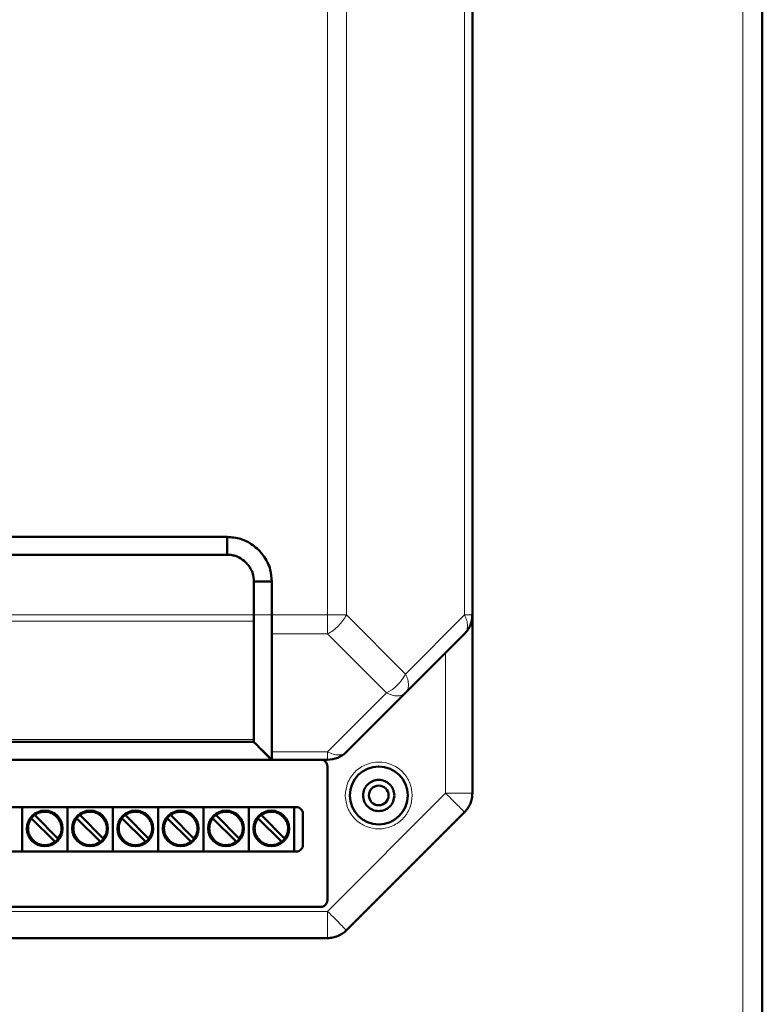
# Model space of a CAD drawing. Header units: millimetres. Extents: x 0 to 420, y 0 to 297.
# Tile 4 of 11: x 104 to 137, y 105 to 149. Entities that reach past the tile are written whole.
import ezdxf

# ---------------------------------------------------------------- set-up
doc = ezdxf.new("R2010")
doc.units = ezdxf.units.MM

msp = doc.modelspace()

# ---------------------------------------------------------------- linework, layer by layer
at = {"color": 9, "linetype": 'Continuous', "lineweight": 18}
for p, q in [((136.029, 96.532), (136.029, 218.772)), ((117.412, 122.549), (117.412, 204.555)), ((118.26, 122.549), (118.26, 204.555)), ((123.557, 122.549), (123.557, 204.555)), ((71.709, 122.549), (114.109, 122.549)), ((114.109, 122.549), (114.909, 122.549)), ((114.909, 122.549), (117.412, 122.549)), ((117.412, 121.7), (117.412, 122.549)), ((118.26, 122.549), (120.909, 119.9)), ((120.909, 119.9), (123.557, 122.549)), ((123.557, 122.549), (123.909, 122.549)), ((71.709, 122.266), (114.109, 122.266)), ((114.91, 121.7), (117.412, 121.7)), ((120.06, 119.052), (117.412, 121.7)), ((122.709, 114.549), (122.709, 120.852)), ((117.412, 116.403), (120.06, 119.052)), ((71.709, 116.969), (114.108, 116.969)), ((114.909, 116.403), (117.412, 116.403)), ((117.412, 109.252), (122.709, 114.549)), ((122.709, 114.549), (123.909, 114.549)), ((68.406, 109.252), (117.412, 109.252)), ((117.412, 108.052), (117.412, 109.252))]:
    msp.add_line(p, q, dxfattribs=at)
at = {"color": 7, "linetype": 'Continuous', "lineweight": 50}
for p, q in [((136.909, 96.415), (136.909, 218.889)), ((123.909, 122.549), (123.909, 204.555)), ((72.909, 126.052), (112.909, 126.052)), ((112.909, 126.052), (112.909, 125.252)), ((72.909, 125.252), (112.909, 125.252)), ((114.109, 124.052), (114.109, 122.549)), ((114.909, 124.052), (114.109, 124.052)), ((114.909, 124.052), (114.909, 122.549)), ((123.909, 122.549), (123.909, 114.549)), ((114.109, 122.266), (114.108, 116.969)), ((120.909, 119.052), (123.557, 121.7)), ((118.26, 116.403), (120.909, 119.052)), ((114.108, 116.852), (71.709, 116.852)), ((114.108, 116.852), (114.108, 116.852)), ((114.306, 116.654), (114.918, 116.042)), ((114.482, 116.479), (114.909, 116.052)), ((70.908, 116.052), (114.909, 116.052)), ((114.909, 116.052), (114.909, 116.052)), ((114.909, 116.052), (117.412, 116.052)), ((117.409, 115.752), (117.409, 109.752)), ((69.809, 113.932), (116.009, 113.932)), ((103.717, 113.932), (103.717, 111.932)), ((104.299, 113.547), (105.307, 112.538)), ((105.749, 113.932), (105.749, 111.932)), ((106.331, 113.547), (107.339, 112.538)), ((107.781, 113.932), (107.781, 111.932)), ((108.363, 113.547), (109.371, 112.538)), ((109.813, 113.932), (109.813, 111.932)), ((110.395, 113.547), (111.403, 112.538)), ((111.845, 113.932), (111.845, 111.932)), ((112.427, 113.547), (113.435, 112.538)), ((113.877, 113.932), (113.877, 111.932)), ((114.459, 113.547), (115.467, 112.538)), ((115.909, 113.932), (115.909, 111.932)), ((116.309, 113.632), (116.309, 112.232)), ((118.26, 108.403), (123.557, 113.7)), ((105.166, 112.397), (104.158, 113.405)), ((107.198, 112.397), (106.19, 113.405)), ((109.23, 112.397), (108.222, 113.405)), ((111.262, 112.397), (110.254, 113.405)), ((113.294, 112.397), (112.286, 113.405)), ((115.326, 112.397), (114.318, 113.405)), ((116.009, 111.932), (69.809, 111.932)), ((117.109, 109.452), (68.709, 109.452)), ((68.406, 108.052), (117.412, 108.052))]:
    msp.add_line(p, q, dxfattribs=at)
for centre, radius in [((119.709, 114.452), 1.3), ((119.709, 114.452), 0.44), ((104.733, 112.972), 0.8), ((106.765, 112.972), 0.8), ((108.797, 112.972), 0.8), ((110.829, 112.972), 0.8), ((112.861, 112.972), 0.8), ((114.893, 112.972), 0.8)]:
    msp.add_circle(centre, radius, dxfattribs=at)
at = {"color": 9, "linetype": 'Continuous', "lineweight": 18}
msp.add_arc((119.157, 120.803), 1.971, 297.2738, 332.7262, dxfattribs=at)
at = {"color": 7, "linetype": 'Continuous', "lineweight": 50}
for centre, radius, start, end in [((117.412, 117.252), 1.2, 270, 315), ((104.733, 112.972), 0.76, 127.4392, 142.5608), ((104.733, 112.972), 0.76, 322.5608, 127.4392), ((106.765, 112.972), 0.76, 127.4392, 142.5608), ((106.765, 112.972), 0.76, 322.5608, 127.4392), ((108.797, 112.972), 0.76, 127.4392, 142.5608), ((108.797, 112.972), 0.76, 322.5608, 127.4392), ((110.829, 112.972), 0.76, 127.4392, 142.5608), ((110.829, 112.972), 0.76, 322.5608, 127.4392), ((112.861, 112.972), 0.76, 127.4392, 142.5608), ((112.861, 112.972), 0.76, 322.5608, 127.4392), ((114.893, 112.972), 0.76, 127.4392, 142.5608), ((114.893, 112.972), 0.76, 322.5608, 127.4392), ((104.733, 112.972), 0.76, 142.5608, 307.4392), ((106.765, 112.972), 0.76, 142.5608, 307.4392), ((108.797, 112.972), 0.76, 142.5608, 307.4392), ((110.829, 112.972), 0.76, 142.5608, 307.4392), ((112.861, 112.972), 0.76, 142.5608, 307.4392), ((114.893, 112.972), 0.76, 142.5608, 307.4392), ((104.733, 112.972), 0.76, 307.4392, 322.5608), ((106.765, 112.972), 0.76, 307.4392, 322.5608), ((108.797, 112.972), 0.76, 307.4392, 322.5608), ((110.829, 112.972), 0.76, 307.4392, 322.5608), ((112.861, 112.972), 0.76, 307.4392, 322.5608), ((114.893, 112.972), 0.76, 307.4392, 322.5608)]:
    msp.add_arc(centre, radius, start, end, dxfattribs=at)
for points, knots in [([(112.909, 126.052), (113.116, 126.035), (113.526, 126.003), (114.095, 125.696), (114.568, 125.227), (114.87, 124.644), (114.897, 124.229), (114.909, 124.052)], [0, 0, 0, 0, 0.197417, 0.390669, 0.604477, 0.83082, 1, 1, 1, 1]), ([(112.909, 125.252), (112.971, 125.25), (113.095, 125.247), (113.275, 125.202), (113.503, 125.107), (113.712, 124.955), (113.884, 124.758), (113.989, 124.586), (114.087, 124.353), (114.1, 124.17), (114.109, 124.052)], [0, 0, 0, 0, 0.099004, 0.196808, 0.294576, 0.491738, 0.601605, 0.709927, 0.812643, 1, 1, 1, 1]), ([(114.109, 122.549), (114.109, 122.496), (114.109, 122.421), (114.108, 122.351), (114.108, 122.315), (114.109, 122.292), (114.109, 122.273), (114.109, 122.266)], [0, 0, 0, 0, 0.4983769, 0.7194718, 0.7479523, 0.9105943, 1, 1, 1, 1]), ([(114.909, 122.549), (114.909, 122.392), (114.909, 122.156), (114.908, 121.876), (114.91, 121.759), (114.91, 121.7)], [0, 0, 0, 0, 0.499074, 0.749927, 1, 1, 1, 1]), ([(114.91, 121.7), (114.91, 121.386), (114.908, 120.68), (114.909, 119.621), (114.908, 118.522), (114.909, 117.463), (114.909, 116.756), (114.909, 116.403)], [0, 0, 0, 0, 0.177813, 0.400004, 0.600003, 0.800001, 1, 1, 1, 1]), ([(114.102, 116.857), (114.138, 116.822), (114.209, 116.752), (114.278, 116.683), (114.313, 116.648)], [0, 0, 0, 0, 0.4961539, 1, 1, 1, 1]), ([(114.108, 116.852), (114.108, 116.857), (114.108, 116.864), (114.108, 116.897), (114.109, 116.922), (114.109, 116.951), (114.108, 116.969)], [0, 0, 0, 0, 0.498896, 0.584345, 0.749083, 1, 1, 1, 1]), ([(114.306, 116.655), (114.408, 116.554), (114.612, 116.351), (114.816, 116.148), (114.918, 116.046)], [0, 0, 0, 0, 0.499873, 1, 1, 1, 1]), ([(114.909, 116.052), (114.908, 116.068), (114.908, 116.101), (114.908, 116.302), (114.909, 116.403)], [0, 0, 0, 0, 0.499748, 1, 1, 1, 1]), ([(104.271, 113.575), (104.271, 113.575), (104.272, 113.574), (104.276, 113.569), (104.284, 113.562), (104.292, 113.554), (104.297, 113.549), (104.299, 113.547)], [0, 0, 0, 0, 0.212285, 0.424542, 0.6376, 0.852435, 1, 1, 1, 1]), ([(106.303, 113.575), (106.303, 113.575), (106.304, 113.574), (106.308, 113.569), (106.316, 113.562), (106.324, 113.554), (106.329, 113.549), (106.331, 113.547)], [0, 0, 0, 0, 0.212285, 0.424542, 0.6376, 0.852435, 1, 1, 1, 1]), ([(108.335, 113.575), (108.335, 113.575), (108.336, 113.574), (108.34, 113.569), (108.348, 113.562), (108.356, 113.554), (108.361, 113.549), (108.363, 113.547)], [0, 0, 0, 0, 0.212285, 0.424542, 0.6376, 0.852435, 1, 1, 1, 1]), ([(110.367, 113.575), (110.367, 113.575), (110.368, 113.574), (110.372, 113.569), (110.38, 113.562), (110.388, 113.554), (110.393, 113.549), (110.395, 113.547)], [0, 0, 0, 0, 0.212285, 0.424542, 0.6376, 0.852435, 1, 1, 1, 1]), ([(112.399, 113.575), (112.399, 113.575), (112.4, 113.574), (112.404, 113.569), (112.412, 113.562), (112.42, 113.554), (112.425, 113.549), (112.427, 113.547)], [0, 0, 0, 0, 0.212285, 0.424542, 0.6376, 0.852435, 1, 1, 1, 1]), ([(114.431, 113.575), (114.431, 113.575), (114.432, 113.574), (114.436, 113.569), (114.444, 113.562), (114.452, 113.554), (114.457, 113.549), (114.459, 113.547)], [0, 0, 0, 0, 0.212285, 0.424542, 0.6376, 0.852435, 1, 1, 1, 1]), ([(104.158, 113.405), (104.154, 113.409), (104.148, 113.415), (104.139, 113.424), (104.133, 113.43), (104.13, 113.433), (104.129, 113.434), (104.129, 113.434)], [0, 0, 0, 0, 0.217235, 0.434507, 0.650723, 0.865022, 1, 1, 1, 1]), ([(106.19, 113.405), (106.186, 113.409), (106.18, 113.415), (106.171, 113.424), (106.165, 113.43), (106.162, 113.433), (106.161, 113.434), (106.161, 113.434)], [0, 0, 0, 0, 0.217235, 0.434507, 0.650723, 0.865022, 1, 1, 1, 1]), ([(108.222, 113.405), (108.218, 113.409), (108.212, 113.415), (108.203, 113.424), (108.197, 113.43), (108.194, 113.433), (108.193, 113.434), (108.193, 113.434)], [0, 0, 0, 0, 0.217235, 0.434507, 0.650723, 0.865022, 1, 1, 1, 1]), ([(110.254, 113.405), (110.25, 113.409), (110.244, 113.415), (110.235, 113.424), (110.229, 113.43), (110.226, 113.433), (110.225, 113.434), (110.225, 113.434)], [0, 0, 0, 0, 0.217235, 0.434507, 0.650723, 0.865022, 1, 1, 1, 1]), ([(112.286, 113.405), (112.282, 113.409), (112.276, 113.415), (112.267, 113.424), (112.261, 113.43), (112.258, 113.433), (112.257, 113.434), (112.257, 113.434)], [0, 0, 0, 0, 0.217235, 0.434507, 0.650723, 0.865022, 1, 1, 1, 1]), ([(114.318, 113.405), (114.314, 113.409), (114.308, 113.415), (114.299, 113.424), (114.293, 113.43), (114.29, 113.433), (114.289, 113.434), (114.289, 113.434)], [0, 0, 0, 0, 0.2172345, 0.4345066, 0.6507226, 0.8650218, 1, 1, 1, 1]), ([(105.195, 112.368), (105.194, 112.369), (105.194, 112.369), (105.189, 112.374), (105.182, 112.381), (105.174, 112.389), (105.168, 112.395), (105.166, 112.397)], [0, 0, 0, 0, 0.212285, 0.4245424, 0.6376003, 0.8524352, 1, 1, 1, 1]), ([(105.307, 112.538), (105.311, 112.535), (105.317, 112.529), (105.326, 112.52), (105.332, 112.514), (105.336, 112.51), (105.336, 112.51), (105.336, 112.51)], [0, 0, 0, 0, 0.217235, 0.434507, 0.650723, 0.865022, 1, 1, 1, 1]), ([(107.227, 112.368), (107.226, 112.369), (107.226, 112.369), (107.221, 112.374), (107.214, 112.381), (107.206, 112.389), (107.2, 112.395), (107.198, 112.397)], [0, 0, 0, 0, 0.212285, 0.4245424, 0.6376003, 0.8524352, 1, 1, 1, 1]), ([(107.339, 112.538), (107.343, 112.535), (107.349, 112.529), (107.358, 112.52), (107.364, 112.514), (107.368, 112.51), (107.368, 112.51), (107.368, 112.51)], [0, 0, 0, 0, 0.217235, 0.434507, 0.650723, 0.865022, 1, 1, 1, 1]), ([(109.259, 112.368), (109.258, 112.369), (109.258, 112.369), (109.253, 112.374), (109.246, 112.381), (109.238, 112.389), (109.232, 112.395), (109.23, 112.397)], [0, 0, 0, 0, 0.212285, 0.4245424, 0.6376003, 0.8524352, 1, 1, 1, 1]), ([(109.371, 112.538), (109.375, 112.535), (109.381, 112.529), (109.39, 112.52), (109.396, 112.514), (109.4, 112.51), (109.4, 112.51), (109.4, 112.51)], [0, 0, 0, 0, 0.217235, 0.434507, 0.650723, 0.865022, 1, 1, 1, 1]), ([(111.291, 112.368), (111.29, 112.369), (111.29, 112.369), (111.285, 112.374), (111.278, 112.381), (111.27, 112.389), (111.264, 112.395), (111.262, 112.397)], [0, 0, 0, 0, 0.212285, 0.4245424, 0.6376003, 0.8524352, 1, 1, 1, 1]), ([(111.403, 112.538), (111.407, 112.535), (111.413, 112.529), (111.422, 112.52), (111.428, 112.514), (111.432, 112.51), (111.432, 112.51), (111.432, 112.51)], [0, 0, 0, 0, 0.217235, 0.434507, 0.650723, 0.865022, 1, 1, 1, 1]), ([(113.323, 112.368), (113.322, 112.369), (113.322, 112.369), (113.317, 112.374), (113.31, 112.381), (113.302, 112.389), (113.296, 112.395), (113.294, 112.397)], [0, 0, 0, 0, 0.212285, 0.4245424, 0.6376003, 0.8524352, 1, 1, 1, 1]), ([(113.435, 112.538), (113.439, 112.535), (113.445, 112.529), (113.454, 112.52), (113.46, 112.514), (113.464, 112.51), (113.464, 112.51), (113.464, 112.51)], [0, 0, 0, 0, 0.217235, 0.434507, 0.650723, 0.865022, 1, 1, 1, 1]), ([(115.355, 112.368), (115.354, 112.369), (115.354, 112.369), (115.349, 112.374), (115.342, 112.381), (115.334, 112.389), (115.328, 112.395), (115.326, 112.397)], [0, 0, 0, 0, 0.212285, 0.424542, 0.6376, 0.852435, 1, 1, 1, 1]), ([(115.467, 112.538), (115.471, 112.535), (115.477, 112.529), (115.486, 112.52), (115.492, 112.514), (115.496, 112.51), (115.496, 112.51), (115.496, 112.51)], [0, 0, 0, 0, 0.217235, 0.434507, 0.650723, 0.865022, 1, 1, 1, 1])]:
    msp.add_open_spline(points, degree=3, knots=knots, dxfattribs=at)
at = {"color": 9, "linetype": 'Continuous', "lineweight": 18}
for points in [[(117.412, 122.549), (117.49, 122.549), (117.647, 122.549), (117.873, 122.549), (118.084, 122.549), (118.201, 122.549), (118.26, 122.549)], [(118.26, 122.549), (118.212, 122.463), (118.115, 122.292), (117.906, 122.054), (117.668, 121.846), (117.497, 121.749), (117.412, 121.7)], [(123.557, 121.7), (123.594, 121.749), (123.669, 121.846), (123.698, 122.054), (123.669, 122.292), (123.594, 122.463), (123.557, 122.549)], [(120.909, 119.9), (120.946, 119.815), (121.02, 119.644), (121.05, 119.406), (121.02, 119.197), (120.946, 119.1), (120.909, 119.052)], [(120.909, 119.052), (120.86, 119.015), (120.763, 118.94), (120.555, 118.911), (120.317, 118.94), (120.146, 119.015), (120.06, 119.052)], [(117.412, 116.403), (117.497, 116.366), (117.668, 116.292), (117.906, 116.262), (118.115, 116.292), (118.212, 116.366), (118.26, 116.403)], [(117.412, 116.052), (117.412, 116.056), (117.412, 116.065), (117.412, 116.137), (117.412, 116.246), (117.412, 116.351), (117.412, 116.403)], [(123.557, 113.7), (123.544, 113.713), (123.519, 113.739), (123.323, 113.935), (123.042, 114.215), (122.82, 114.438), (122.709, 114.549)], [(104.013, 112.972), (104.019, 113.05), (104.032, 113.206), (104.116, 113.339), (104.158, 113.405)], [(106.045, 112.972), (106.051, 113.05), (106.064, 113.206), (106.148, 113.339), (106.19, 113.405)], [(108.077, 112.972), (108.083, 113.05), (108.096, 113.206), (108.18, 113.339), (108.222, 113.405)], [(110.109, 112.972), (110.115, 113.05), (110.128, 113.206), (110.212, 113.339), (110.254, 113.405)], [(112.141, 112.972), (112.147, 113.05), (112.16, 113.206), (112.244, 113.339), (112.286, 113.405)], [(114.173, 112.972), (114.179, 113.05), (114.192, 113.206), (114.276, 113.339), (114.318, 113.405)], [(117.412, 109.252), (117.523, 109.141), (117.745, 108.918), (118.026, 108.638), (118.222, 108.442), (118.247, 108.416), (118.26, 108.403)]]:
    msp.add_open_spline(points, degree=3, dxfattribs=at)
at = {"color": 7, "linetype": 'Continuous', "lineweight": 50}
for points in [[(123.909, 122.549), (123.904, 122.47), (123.895, 122.313), (123.823, 122.087), (123.714, 121.876), (123.61, 121.759), (123.557, 121.7)], [(117.113, 116.052), (117.151, 116.047), (117.229, 116.037), (117.327, 115.967), (117.395, 115.869), (117.404, 115.791), (117.409, 115.752)], [(120.409, 114.452), (120.398, 114.543), (120.377, 114.727), (120.215, 114.96), (119.984, 115.115), (119.709, 115.17), (119.433, 115.115), (119.202, 114.96), (119.04, 114.727), (119.019, 114.543), (119.009, 114.452)], [(119.009, 114.452), (119.019, 114.36), (119.04, 114.177), (119.202, 113.944), (119.433, 113.788), (119.709, 113.734), (119.984, 113.788), (120.215, 113.944), (120.377, 114.177), (120.398, 114.36), (120.409, 114.452)], [(123.909, 114.549), (123.904, 114.47), (123.895, 114.313), (123.823, 114.087), (123.714, 113.876), (123.61, 113.759), (123.557, 113.7)], [(116.009, 113.932), (116.048, 113.927), (116.127, 113.918), (116.226, 113.849), (116.295, 113.75), (116.304, 113.671), (116.309, 113.632)], [(116.309, 112.232), (116.304, 112.193), (116.295, 112.114), (116.226, 112.015), (116.127, 111.945), (116.048, 111.936), (116.009, 111.932)], [(117.409, 109.752), (117.404, 109.713), (117.395, 109.634), (117.326, 109.535), (117.227, 109.465), (117.148, 109.456), (117.109, 109.452)], [(118.26, 108.403), (118.201, 108.351), (118.084, 108.246), (117.873, 108.137), (117.647, 108.065), (117.49, 108.056), (117.412, 108.052)]]:
    msp.add_open_spline(points, degree=3, dxfattribs=at)
at = {"color": 9, "linetype": 'Continuous', "lineweight": 18}
for points, knots in [([(118.209, 114.452), (118.229, 114.641), (118.259, 114.931), (118.446, 115.28), (118.64, 115.52), (118.88, 115.715), (119.23, 115.896), (119.709, 115.988), (120.188, 115.896), (120.537, 115.715), (120.777, 115.52), (120.971, 115.28), (121.158, 114.931), (121.189, 114.641), (121.209, 114.452)], [0, 0, 0, 0, 0.119728, 0.18418, 0.25, 0.31582, 0.380272, 0.5, 0.619728, 0.68418, 0.75, 0.81582, 0.880272, 1, 1, 1, 1]), ([(121.209, 114.452), (121.189, 114.263), (121.158, 113.973), (120.971, 113.624), (120.777, 113.384), (120.537, 113.189), (120.188, 113.008), (119.709, 112.916), (119.23, 113.008), (118.88, 113.189), (118.64, 113.384), (118.446, 113.624), (118.259, 113.973), (118.229, 114.263), (118.209, 114.452)], [0, 0, 0, 0, 0.119728, 0.18418, 0.25, 0.31582, 0.380272, 0.5, 0.619728, 0.68418, 0.75, 0.81582, 0.880272, 1, 1, 1, 1]), ([(104.299, 113.547), (104.37, 113.59), (104.518, 113.679), (104.785, 113.706), (105.04, 113.64), (105.252, 113.491), (105.401, 113.28), (105.466, 113.024), (105.44, 112.757), (105.351, 112.61), (105.307, 112.538)], [0, 0, 0, 0, 0.120911, 0.25, 0.379089, 0.5, 0.620911, 0.75, 0.879089, 1, 1, 1, 1]), ([(106.331, 113.547), (106.402, 113.59), (106.55, 113.679), (106.817, 113.706), (107.072, 113.64), (107.284, 113.491), (107.433, 113.28), (107.498, 113.024), (107.472, 112.757), (107.383, 112.61), (107.339, 112.538)], [0, 0, 0, 0, 0.120911, 0.25, 0.379089, 0.5, 0.620911, 0.75, 0.879089, 1, 1, 1, 1]), ([(108.363, 113.547), (108.434, 113.59), (108.582, 113.679), (108.849, 113.706), (109.104, 113.64), (109.316, 113.491), (109.465, 113.28), (109.53, 113.024), (109.504, 112.757), (109.415, 112.61), (109.371, 112.538)], [0, 0, 0, 0, 0.120911, 0.25, 0.379089, 0.5, 0.620911, 0.75, 0.879089, 1, 1, 1, 1]), ([(110.395, 113.547), (110.466, 113.59), (110.614, 113.679), (110.881, 113.706), (111.136, 113.64), (111.348, 113.491), (111.497, 113.28), (111.562, 113.024), (111.536, 112.757), (111.447, 112.61), (111.403, 112.538)], [0, 0, 0, 0, 0.120911, 0.25, 0.379089, 0.5, 0.620911, 0.75, 0.879089, 1, 1, 1, 1]), ([(112.427, 113.547), (112.498, 113.59), (112.646, 113.679), (112.913, 113.706), (113.168, 113.64), (113.38, 113.491), (113.529, 113.28), (113.594, 113.024), (113.568, 112.757), (113.479, 112.61), (113.435, 112.538)], [0, 0, 0, 0, 0.120911, 0.25, 0.379089, 0.5, 0.620911, 0.75, 0.879089, 1, 1, 1, 1]), ([(114.459, 113.547), (114.53, 113.59), (114.678, 113.679), (114.945, 113.706), (115.2, 113.64), (115.412, 113.491), (115.561, 113.28), (115.626, 113.024), (115.6, 112.757), (115.511, 112.61), (115.467, 112.538)], [0, 0, 0, 0, 0.120911, 0.25, 0.379089, 0.5, 0.620911, 0.75, 0.879089, 1, 1, 1, 1]), ([(105.166, 112.397), (105.111, 112.362), (104.998, 112.29), (104.799, 112.246), (104.597, 112.255), (104.407, 112.32), (104.242, 112.432), (104.113, 112.588), (104.028, 112.774), (104.018, 112.907), (104.013, 112.972)], [0, 0, 0, 0, 0.122569, 0.25, 0.377431, 0.5, 0.622569, 0.75, 0.877431, 1, 1, 1, 1]), ([(107.198, 112.397), (107.143, 112.362), (107.03, 112.29), (106.831, 112.246), (106.629, 112.255), (106.439, 112.32), (106.274, 112.432), (106.145, 112.588), (106.06, 112.774), (106.05, 112.907), (106.045, 112.972)], [0, 0, 0, 0, 0.122569, 0.25, 0.377431, 0.5, 0.622569, 0.75, 0.877431, 1, 1, 1, 1]), ([(109.23, 112.397), (109.175, 112.362), (109.062, 112.29), (108.863, 112.246), (108.661, 112.255), (108.471, 112.32), (108.306, 112.432), (108.177, 112.588), (108.092, 112.774), (108.082, 112.907), (108.077, 112.972)], [0, 0, 0, 0, 0.122569, 0.25, 0.377431, 0.5, 0.622569, 0.75, 0.877431, 1, 1, 1, 1]), ([(111.262, 112.397), (111.207, 112.362), (111.094, 112.29), (110.895, 112.246), (110.693, 112.255), (110.503, 112.32), (110.338, 112.432), (110.209, 112.588), (110.124, 112.774), (110.114, 112.907), (110.109, 112.972)], [0, 0, 0, 0, 0.122569, 0.25, 0.377431, 0.5, 0.622569, 0.75, 0.877431, 1, 1, 1, 1]), ([(113.294, 112.397), (113.239, 112.362), (113.126, 112.29), (112.927, 112.246), (112.725, 112.255), (112.535, 112.32), (112.37, 112.432), (112.241, 112.588), (112.156, 112.774), (112.146, 112.907), (112.141, 112.972)], [0, 0, 0, 0, 0.122569, 0.25, 0.377431, 0.5, 0.622569, 0.75, 0.877431, 1, 1, 1, 1]), ([(115.326, 112.397), (115.271, 112.362), (115.158, 112.29), (114.959, 112.246), (114.757, 112.255), (114.567, 112.32), (114.402, 112.432), (114.273, 112.588), (114.188, 112.774), (114.178, 112.907), (114.173, 112.972)], [0, 0, 0, 0, 0.122569, 0.25, 0.377431, 0.5, 0.622569, 0.75, 0.877431, 1, 1, 1, 1])]:
    msp.add_open_spline(points, degree=3, knots=knots, dxfattribs=at)

doc.saveas('drawing.dxf')
